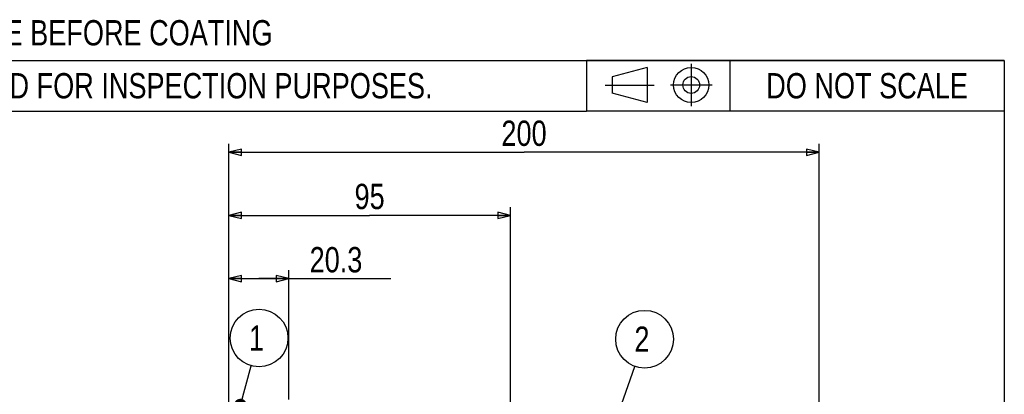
# Model space of a CAD drawing. Header units: millimetres. Extents: x 17 to 597, y 16 to 406.
# Tile 44 of 44: x 348 to 581, y 317 to 406. Entities that reach past the tile are written whole.
import ezdxf

# ---------------------------------------------------------------- set-up
doc = ezdxf.new("R2010")
doc.units = ezdxf.units.MM
doc.header["$LTSCALE"] = 32.67
doc.linetypes.add('CENTER', pattern=[0.6, 0.375, -0.075, 0.075, -0.075])
doc.layers.get('0').update_dxf_attribs({"linetype": 'CONTINUOUS'})
doc.styles.get("Standard").update_dxf_attribs({"font": 'txt', "width": 0.8})
doc.dimstyles.new('DIMSTYLE_2', dxfattribs={"dimtxt": 6, "dimasz": 3, "dimexe": 2, "dimexo": 2, "dimgap": 1.5, "dimtad": 1, "dimdec": 1, "dimlfac": 1.428571, "dimzin": 0, "dimdsep": 46, "dimtxsty": 'Standard', "dimblk": 'CLOSED', "dimblk1": 'CLOSED', "dimblk2": 'CLOSED', "dimcen": 0.09, "dimazin": 0, "dimtp": 0.2, "dimtm": 0.2, "dimtfac": 1, "dimtdec": 1, "dimtofl": 0, "dimtmove": 0, "dimatfit": 3, "dimldrblk": 'CLOSED', "dimfxl": 1, "dimtolj": 1, "dimtzin": 0, "dimarcsym": 0})
doc.dimstyles.new('DIMSTYLE_3', dxfattribs={"dimtxt": 6, "dimasz": 3, "dimexe": 2, "dimexo": 2, "dimgap": 1.5, "dimtad": 1, "dimdec": 0, "dimlfac": 1.428571, "dimzin": 0, "dimdsep": 46, "dimtxsty": 'Standard', "dimblk": 'CLOSED', "dimblk1": 'CLOSED', "dimblk2": 'CLOSED', "dimcen": 0.09, "dimazin": 0, "dimtp": 0.3, "dimtm": 0.3, "dimtfac": 1, "dimtdec": 0, "dimtofl": 0, "dimtmove": 0, "dimatfit": 3, "dimldrblk": 'CLOSED', "dimfxl": 1, "dimtolj": 1, "dimtzin": 0, "dimarcsym": 0})
doc.dimstyles.new('DIMSTYLE_4', dxfattribs={"dimtxt": 6, "dimasz": 3, "dimexe": 2, "dimexo": 2, "dimgap": 1.5, "dimtad": 1, "dimdec": 0, "dimlfac": 1.428571, "dimzin": 0, "dimdsep": 46, "dimtxsty": 'Standard', "dimblk": 'CLOSED', "dimblk1": 'CLOSED', "dimblk2": 'CLOSED', "dimcen": 0.09, "dimazin": 0, "dimtp": 0.5, "dimtm": 0.5, "dimtfac": 1, "dimtdec": 0, "dimtofl": 0, "dimtmove": 0, "dimatfit": 3, "dimldrblk": 'CLOSED', "dimfxl": 1, "dimtolj": 1, "dimtzin": 0, "dimarcsym": 0})
doc.dimstyles.get("Standard").update_dxf_attribs({"dimtxt": 6, "dimasz": 3, "dimexe": 2, "dimexo": 2, "dimtad": 1, "dimzin": 0, "dimdsep": 46, "dimtxsty": 'Standard', "dimblk": 'CLOSED', "dimblk1": 'CLOSED', "dimblk2": 'CLOSED', "dimcen": 0.09, "dimazin": 0, "dimtol": 1, "dimtp": 0.025, "dimtm": 0.025, "dimtfac": 1, "dimtofl": 0, "dimtmove": 0, "dimatfit": 3, "dimldrblk": 'CLOSED', "dimfxl": 1, "dimtolj": 1, "dimtzin": 0, "dimarcsym": 0})

# ---------------------------------------------------------------- blocks, each defined once
blk = doc.blocks.new('PROJ_SYM_BL1', base_point=(499.31, 390.08))
at = {"color": 2, "linetype": 'Continuous'}
for p, q in [((496.61, 394.25), (488.27, 392.02)), ((496.61, 394.25), (496.61, 385.92)), ((488.27, 391.99), (488.27, 388.15)), ((496.61, 385.92), (488.27, 388.15))]:
    blk.add_line(p, q, dxfattribs=at)
at = {"color": 2, "linetype": 'CENTER'}
for p, q in [((507.02, 395.08), (507.02, 385.08)), ((486.61, 390.07), (498.27, 390.07)), ((502.09, 390.08), (512.02, 390.08))]:
    blk.add_line(p, q, dxfattribs=at)
at = {"color": 2, "linetype": 'Continuous'}
for radius in [4.17, 1.98]:
    blk.add_circle((507.02, 390.08), radius, dxfattribs=at)
blk = doc.blocks.new('_CLOSED')
at = {"color": 0, "linetype": 'ByBlock'}
for p, q in [((0, 0), (-1, 0.25)), ((-1, 0.25), (-1, -0.25)), ((-1, -0.25), (0, 0)), ((-1, 0), (0, 0))]:
    blk.add_line(p, q, dxfattribs=at)
blk = doc.blocks.new('*D4')
at = {"color": 2, "linetype": 'Continuous', "transparency": 16777216}
for p, q in [((397.48, 282.9), (397.48, 346.14)), ((411.72, 315.44), (411.72, 346.14)), ((397.48, 344.14), (404.6, 344.14)), ((411.72, 344.14), (404.6, 344.14)), ((404.6, 344.14), (435.84, 344.14))]:
    blk.add_line(p, q, dxfattribs=at)
at = {"color": 2, "linetype": 'Continuous', "transparency": 16777216, "xscale": 3, "yscale": 3, "zscale": 3, "rotation": 180}
blk.add_blockref('_CLOSED', (397.48, 344.14), dxfattribs=at)
at = {"color": 2, "linetype": 'Continuous', "transparency": 16777216, "xscale": 3, "yscale": 3, "zscale": 3}
blk.add_blockref('_CLOSED', (411.72, 344.14), dxfattribs=at)
at = {"color": 2, "linetype": 'Continuous', "transparency": 16777216, "insert": (416.64, 351.64), "char_height": 6, "width": 19.2, "attachment_point": 1, "line_spacing_factor": 0.9}
blk.add_mtext('20.3', dxfattribs=at)
blk = doc.blocks.new('*D5')
at = {"color": 2, "linetype": 'Continuous', "transparency": 16777216}
for p, q in [((397.48, 282.9), (397.48, 361.14)), ((464.22, 273.44), (464.22, 361.14)), ((397.48, 359.14), (430.85, 359.14)), ((464.22, 359.14), (430.85, 359.14))]:
    blk.add_line(p, q, dxfattribs=at)
at = {"color": 2, "linetype": 'Continuous', "transparency": 16777216, "xscale": 3, "yscale": 3, "zscale": 3, "rotation": 180}
blk.add_blockref('_CLOSED', (397.48, 359.14), dxfattribs=at)
at = {"color": 2, "linetype": 'Continuous', "transparency": 16777216, "xscale": 3, "yscale": 3, "zscale": 3}
blk.add_blockref('_CLOSED', (464.22, 359.14), dxfattribs=at)
at = {"color": 2, "linetype": 'Continuous', "transparency": 16777216, "insert": (430.85, 366.64), "char_height": 6, "width": 9.6, "attachment_point": 2, "line_spacing_factor": 0.9}
blk.add_mtext('95', dxfattribs=at)
blk = doc.blocks.new('*D6')
at = {"color": 2, "linetype": 'Continuous', "transparency": 16777216}
for p, q in [((397.48, 282.9), (397.48, 376.14)), ((537.37, 296.54), (537.37, 376.14)), ((397.48, 374.14), (467.43, 374.14)), ((537.37, 374.14), (467.43, 374.14))]:
    blk.add_line(p, q, dxfattribs=at)
at = {"color": 2, "linetype": 'Continuous', "transparency": 16777216, "xscale": 3, "yscale": 3, "zscale": 3, "rotation": 180}
blk.add_blockref('_CLOSED', (397.48, 374.14), dxfattribs=at)
at = {"color": 2, "linetype": 'Continuous', "transparency": 16777216, "xscale": 3, "yscale": 3, "zscale": 3}
blk.add_blockref('_CLOSED', (537.37, 374.14), dxfattribs=at)
at = {"color": 2, "linetype": 'Continuous', "transparency": 16777216, "insert": (467.43, 381.64), "char_height": 6, "width": 14.4, "attachment_point": 2, "line_spacing_factor": 0.9}
blk.add_mtext('200', dxfattribs=at)
blk = doc.blocks.new('*T21')
at = {"color": 2, "linetype": 'Continuous'}
for p, q in [((99, 0), (0, 0)), ((0, 0), (0, -12)), ((34, 0), (34, -12)), ((99, 0), (99, -12)), ((99, -12), (0, -12))]:
    blk.add_line(p, q, dxfattribs=at)
at = {"color": 2, "linetype": 'Continuous', "insert": (66.5, -3), "char_height": 6, "width": 115.2, "attachment_point": 2, "line_spacing_factor": 0.9}
blk.add_mtext('DO NOT SCALE', dxfattribs=at)
blk = doc.blocks.new('*T22')
at = {"color": 2, "linetype": 'Continuous'}
for p, q in [((0, 0), (320, 0)), ((0, 0), (0, -12)), ((320, 0), (320, -12)), ((0, -12), (320, -12))]:
    blk.add_line(p, q, dxfattribs=at)
at = {"color": 2, "linetype": 'Continuous', "insert": (160, -3), "char_height": 6, "width": 614.4, "attachment_point": 2, "line_spacing_factor": 0.9}
blk.add_mtext('REFERENCE DRAWING ONLY - NOT TO BE USED FOR INSPECTION PURPOSES.', dxfattribs=at)
blk = doc.blocks.new('BALLOON_BL3', base_point=(404.66, 330.04))
at = {"color": 2, "linetype": 'Continuous'}
blk.add_circle((404.66, 330.04), 6.84, dxfattribs=at)
at = {"color": 2, "linetype": 'Continuous', "insert": (402.26, 333.04), "char_height": 6, "width": 4.8, "attachment_point": 1, "line_spacing_factor": 0.9}
blk.add_mtext('1', dxfattribs=at)
blk = doc.blocks.new('BALLOON_BL4', base_point=(495.98, 329.78))
at = {"color": 2, "linetype": 'Continuous'}
blk.add_circle((495.98, 329.78), 6.84, dxfattribs=at)
at = {"color": 2, "linetype": 'Continuous', "insert": (493.58, 332.78), "char_height": 6, "width": 4.8, "attachment_point": 1, "line_spacing_factor": 0.9}
blk.add_mtext('2', dxfattribs=at)

msp = doc.modelspace()

# ---------------------------------------------------------------- linework, layer by layer
at = {"color": 2, "linetype": 'Continuous'}
for p, q in [((17.193458, 395.911944), (581.193458, 395.911944)), ((581.193458, 395.911944), (581.193458, 15.911944))]:
    msp.add_line(p, q, dxfattribs=at)

# ---------------------------------------------------------------- block references
for name, p in [('*T22', (162.193458, 395.911944)), ('*T21', (482.193458, 395.911944))]:
    msp.add_blockref(name, p)
for name, p in [('PROJ_SYM_BL1', (499.314122, 390.082757)), ('BALLOON_BL3', (404.663364, 330.043755)), ('BALLOON_BL4', (495.981259, 329.78359))]:
    msp.add_blockref(name, p, dxfattribs=at)

# ---------------------------------------------------------------- texts
at = {"color": 2, "linetype": 'Continuous', "insert": (327.084925, 405.475145), "char_height": 6, "width": 196.8, "attachment_point": 2, "line_spacing_factor": 0.9}
msp.add_mtext('ALL PRODUCT DIMENSIONS ARE BEFORE COATING', dxfattribs=at)

# ---------------------------------------------------------------- dimensions: what is measured, and where the dimension line sits
at = {"color": 2, "linetype": 'Continuous'}
for base, p2, dimstyle, picture, middle in [((537.369922, 374.144853), (537.369922, 294.544853), 'DIMSTYLE_4', '*D6', (467.426119, 374.144853)), ((464.219922, 359.144853), (464.219922, 271.444853), 'DIMSTYLE_3', '*D5', (431.00111, 359.144853))]:
    dim = msp.add_linear_dim(base=base, p1=(397.482293, 280.900883), p2=p2, dimstyle=dimstyle, dxfattribs=at)
    dim.commit()
    dim.dimension.update_dxf_attribs({"geometry": picture, "text_midpoint": middle, "dimtype": 160})
dim = msp.add_linear_dim(base=(397.482293, 344.144853), p1=(411.719922, 313.444853), p2=(397.482293, 280.900883), angle=180, dimstyle='DIMSTYLE_2', dxfattribs=at)
dim.commit()
dim.dimension.update_dxf_attribs({"geometry": '*D4', "text_midpoint": (426.394094, 344.144853), "dimtype": 160})

# ---------------------------------------------------------------- leaders
for points in [[(400.24056, 314.144853), (402.829699, 323.452175)], [(487.005568, 304.344853), (493.704751, 323.331554)]]:
    msp.add_leader(points, dimstyle='Standard', override={"dimtad": 0, "dimldrblk": 'DOT'}, dxfattribs=at)

doc.saveas('drawing.dxf')
